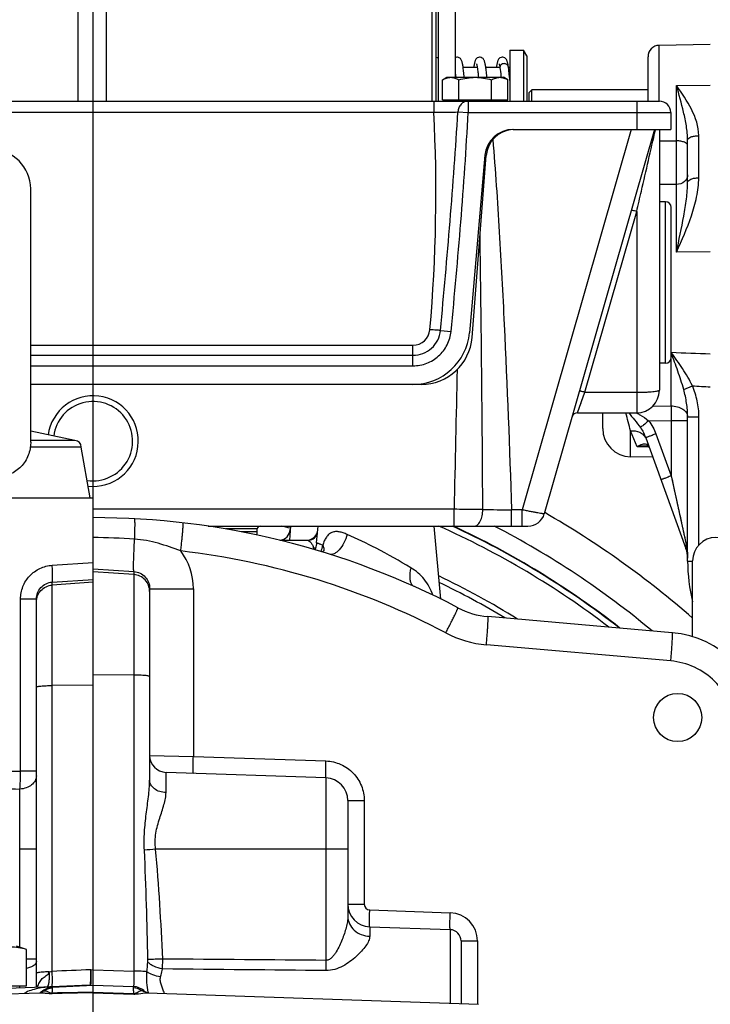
# Model space of a CAD drawing. Header units: millimetres. Extents: x 0 to 1189, y 0 to 841.
# Tile 64 of 68: x 926 to 975, y 472 to 542. Entities that reach past the tile are written whole.
import ezdxf

# ---------------------------------------------------------------- set-up
doc = ezdxf.new("R2010")
doc.units = ezdxf.units.MM
doc.header["$LTSCALE"] = 65.395
doc.layers.get('0').update_dxf_attribs({"linetype": 'CONTINUOUS'})
doc.layers.add('3_ALL_AXES', color=7, linetype='CONTINUOUS')
doc.layers.add('LAY0001', color=7, linetype='CONTINUOUS')
doc.styles.get("Standard").update_dxf_attribs({"font": 'arial.ttf'})
doc.dimstyles.new('DIMSTYLE_2', dxfattribs={"dimtxt": 3, "dimasz": 3, "dimexe": 2, "dimexo": 1.5, "dimgap": 0.75, "dimtad": 1, "dimdec": 1, "dimlfac": 2.5, "dimdsep": 46, "dimtxsty": 'Standard', "dimblk": '_FILLED', "dimblk1": '_FILLED', "dimblk2": '_FILLED', "dimcen": 0.09, "dimadec": 1, "dimazin": 2, "dimtp": 0.5, "dimtm": 0.5, "dimtfac": 1, "dimtdec": 1, "dimtofl": 0, "dimtmove": 0, "dimatfit": 3, "dimldrblk": '_FILLED', "dimfxl": 0, "dimtolj": 1, "dimarcsym": 0})
doc.dimstyles.new('DIMSTYLE_3', dxfattribs={"dimtxt": 3, "dimasz": 3, "dimexe": 2, "dimexo": 1.5, "dimgap": 0.75, "dimtad": 1, "dimdec": 0, "dimlfac": 2.5, "dimdsep": 46, "dimtxsty": 'Standard', "dimblk": '_FILLED', "dimblk1": '_FILLED', "dimblk2": '_FILLED', "dimcen": 0.09, "dimadec": 0, "dimazin": 2, "dimtp": 0.5, "dimtm": 0.5, "dimtfac": 1, "dimtdec": 0, "dimtofl": 0, "dimtmove": 0, "dimatfit": 3, "dimldrblk": '_FILLED', "dimfxl": 0, "dimtolj": 1, "dimarcsym": 0})

# ---------------------------------------------------------------- blocks, each defined once
blk = doc.blocks.new('_FILLED')
at = {"color": 0, "linetype": 'ByBlock'}
blk.add_solid([(0, 0), (-1, 0.25), (-1, -0.25)], dxfattribs=at)
blk = doc.blocks.new('*D3')
at = {"color": 2, "linetype": 'Continuous'}
for p, q in [((854.877, 528.838), (854.877, 588.076)), ((931.677, 461.294), (931.677, 588.076)), ((854.877, 586.076), (893.277, 586.076)), ((931.677, 586.076), (893.277, 586.076))]:
    blk.add_line(p, q, dxfattribs=at)
at = {"color": 2, "linetype": 'Continuous', "xscale": 3, "yscale": 3, "zscale": 3, "rotation": 180}
blk.add_blockref('_FILLED', (854.877, 586.076), dxfattribs=at)
at = {"color": 2, "linetype": 'Continuous', "xscale": 3, "yscale": 3, "zscale": 3}
blk.add_blockref('_FILLED', (931.677, 586.076), dxfattribs=at)
at = {"color": 2, "linetype": 'Continuous', "insert": (893.277, 589.826), "char_height": 3, "width": 6.99257, "attachment_point": 2, "line_spacing_factor": 0.9}
blk.add_mtext('192', dxfattribs=at)
blk = doc.blocks.new('*D4')
at = {"color": 2, "linetype": 'Continuous'}
for p, q in [((825.397, 402.179), (825.397, 604.364)), ((931.677, 461.294), (931.677, 604.364)), ((825.397, 602.364), (878.537, 602.364)), ((931.677, 602.364), (878.537, 602.364))]:
    blk.add_line(p, q, dxfattribs=at)
at = {"color": 2, "linetype": 'Continuous', "xscale": 3, "yscale": 3, "zscale": 3, "rotation": 180}
blk.add_blockref('_FILLED', (825.397, 602.364), dxfattribs=at)
at = {"color": 2, "linetype": 'Continuous', "xscale": 3, "yscale": 3, "zscale": 3}
blk.add_blockref('_FILLED', (931.677, 602.364), dxfattribs=at)
at = {"color": 2, "linetype": 'Continuous', "insert": (878.537, 606.114), "char_height": 3, "width": 6.99257, "attachment_point": 2, "line_spacing_factor": 0.9}
blk.add_mtext('266', dxfattribs=at)
blk = doc.blocks.new('*D5')
at = {"color": 2, "linetype": 'Continuous'}
for p, q in [((931.677, 461.294), (931.677, 588.076)), ((1007.292, 452.779), (1007.292, 588.076)), ((931.677, 586.076), (969.485, 586.076)), ((1007.292, 586.076), (969.485, 586.076))]:
    blk.add_line(p, q, dxfattribs=at)
at = {"color": 2, "linetype": 'Continuous', "xscale": 3, "yscale": 3, "zscale": 3, "rotation": 180}
blk.add_blockref('_FILLED', (931.677, 586.076), dxfattribs=at)
at = {"color": 2, "linetype": 'Continuous', "xscale": 3, "yscale": 3, "zscale": 3}
blk.add_blockref('_FILLED', (1007.292, 586.076), dxfattribs=at)
at = {"color": 2, "linetype": 'Continuous', "insert": (969.485, 589.826), "char_height": 3, "width": 6.99257, "attachment_point": 2, "line_spacing_factor": 0.9}
blk.add_mtext('189', dxfattribs=at)

msp = doc.modelspace()

# ---------------------------------------------------------------- linework, layer by layer
at = {"color": 7, "linetype": 'Continuous'}
for p, q in [((930.597, 556.158), (930.597, 536.079)), ((932.597, 556.158), (932.597, 536.079)), ((957.277, 537.759), (957.277, 554.479)), ((975.277, 540.079), (971.663, 540.016)), ((961.117, 539.679), (962.086, 539.679)), ((962.086, 539.679), (962.086, 536.079)), ((962.317, 539.279), (962.086, 539.679)), ((962.317, 539.279), (962.317, 536.079)), ((970.877, 536.079), (970.877, 539.216)), ((957.277, 537.981), (957.287, 537.89)), ((957.816, 538.479), (958.812, 538.479)), ((959.416, 538.479), (960.412, 538.479)), ((960.416, 538.454), (960.421, 538.423)), ((961.013, 538.479), (961.117, 538.479)), ((957.287, 537.89), (957.3, 537.759)), ((958.889, 537.868), (958.9, 537.759)), ((962.477, 536.679), (962.677, 536.879)), ((962.477, 536.079), (962.477, 536.679)), ((962.677, 536.079), (962.677, 536.879)), ((970.877, 536.879), (962.677, 536.879)), ((891.677, 536.079), (971.677, 536.079)), ((956.368, 536.159), (960.986, 536.159)), ((956.677, 536.079), (956.677, 536.159)), ((960.677, 536.079), (960.677, 536.159)), ((972.477, 535.279), (972.477, 534.079)), ((961.35, 534.079), (972.477, 534.079)), ((971.332, 534.075), (963.553, 506.948)), ((971.677, 534.079), (971.677, 515.679)), ((973.677, 530.347), (973.677, 533.323)), ((959.357, 532.253), (958.262, 519.73)), ((958.446, 519.4), (959.444, 532.234)), ((927.277, 511.999), (927.277, 529.879)), ((972.117, 528.979), (971.677, 528.979)), ((972.517, 517.979), (972.517, 528.579)), ((972.117, 517.579), (971.677, 517.579)), ((954.857, 516.079), (927.277, 516.079)), ((965.9, 514.079), (970.077, 514.079)), ((967.677, 512.977), (967.677, 514.079)), ((973.677, 503.615), (973.677, 513.796)), ((930.398, 512.118), (927.277, 512.781)), ((970.715, 512.318), (973.556, 504.511)), ((930.852, 511.664), (927.25, 511.664)), ((930.398, 512.118), (927.277, 512.118)), ((931.477, 508.079), (930.852, 511.664)), ((970.765, 511.734), (970.764, 511.734)), ((970.92, 511.697), (970.92, 511.697)), ((971.213, 510.95), (969.642, 510.977)), ((939.807, 506.079), (962.4, 506.079)), ((945.614, 506.079), (945.562, 505.079)), ((947.469, 504.896), (947.572, 506.079)), ((956.232, 500.935), (955.782, 506.079)), ((943.277, 505.679), (943.277, 505.879)), ((944.895, 505.079), (946.824, 505.079)), ((931.677, 465.039), (931.677, 503.503)), ((974.027, 498.278), (974.027, 503.629)), ((935.677, 501.664), (935.677, 488.154)), ((927.677, 473.539), (927.677, 500.929)), ((972.592, 498.557), (959.568, 499.697)), ((948.133, 488.304), (936.835, 488.699)), ((949.677, 483.279), (949.677, 478.544)), ((951.221, 477.796), (956.905, 477.598)), ((957.677, 476.798), (957.677, 472.371)), ((926.977, 476.201), (926.277, 476.439)), ((926.977, 473.639), (926.977, 476.201)), ((916.377, 473.639), (926.977, 473.639)), ((928.814, 473.532), (931.677, 473.682)), ((931.677, 473.68), (934.519, 473.581)), ((927.92, 473.148), (927.919, 473.148)), ((927.987, 473.166), (927.987, 473.166)), ((935.475, 473.151), (935.474, 473.151))]:
    msp.add_line(p, q, dxfattribs=at)
at = {"color": 3, "linetype": 'Continuous'}
msp.add_line((956.077, 536.079), (956.077, 554.479), dxfattribs=at)
at = {"color": 9, "linetype": 'Continuous'}
for p, q in [((971.663, 536.079), (971.663, 540.016)), ((972.891, 537.182), (975.277, 537.199)), ((972.891, 533.273), (972.891, 537.182)), ((955.75, 536.079), (955.75, 535.307)), ((958.18, 536.079), (958.18, 535.279)), ((970.077, 536.079), (970.077, 534.079)), ((907.604, 535.307), (955.75, 535.307)), ((957.452, 535.318), (958.18, 535.279)), ((958.18, 535.279), (972.477, 535.279)), ((969.687, 534.079), (961.988, 507.23)), ((971.406, 534.062), (971.41, 534.079)), ((971.677, 533.271), (972.891, 533.273)), ((974.463, 530.667), (974.463, 533.643)), ((972.891, 530.196), (971.677, 530.186)), ((972.891, 525.422), (972.891, 530.196)), ((972.117, 517.579), (972.117, 528.979)), ((966.419, 515.529), (970.077, 528.285)), ((970.077, 528.285), (970.077, 514.079)), ((975.277, 525.439), (972.891, 525.422)), ((956.218, 519.899), (956.963, 519.824)), ((927.277, 518.851), (954.277, 518.851)), ((954.277, 517.396), (954.277, 518.851)), ((927.277, 518.137), (954.277, 518.137)), ((972.498, 517.863), (972.498, 514.572)), ((927.277, 517.396), (954.277, 517.396)), ((973.398, 515.72), (974.013, 515.984)), ((965.9, 514.079), (966.419, 515.529)), ((966.419, 515.529), (970.077, 515.529)), ((966.015, 514.4), (966.044, 514.483)), ((966.113, 514.674), (966.151, 514.781)), ((971.218, 514.558), (972.498, 514.572)), ((965.9, 514.079), (965.901, 514.084)), ((970.074, 514.074), (970.091, 514.065)), ((973.677, 513.796), (974.477, 513.796)), ((974.477, 504.761), (974.477, 513.796)), ((970.918, 513.512), (972.519, 513.535)), ((972.519, 513.535), (972.519, 509.624)), ((972.519, 513.535), (973.677, 513.535)), ((969.642, 510.977), (969.642, 512.802)), ((970.1, 511.673), (969.642, 512.802)), ((971.439, 512.591), (972.519, 509.624)), ((970.918, 511.648), (970.1, 511.673)), ((970.957, 511.647), (970.918, 511.648)), ((970.957, 511.647), (970.918, 511.648)), ((972.519, 509.624), (973.576, 504.785)), ((957.18, 507.268), (931.677, 507.268)), ((957.18, 506.079), (957.18, 507.268)), ((961.243, 506.079), (961.243, 507.23)), ((961.988, 507.23), (961.243, 507.23)), ((961.988, 506.079), (961.988, 507.23)), ((973.233, 506.354), (973.253, 506.261)), ((973.273, 506.172), (973.292, 506.086)), ((943.277, 505.879), (941.057, 505.879)), ((943.277, 505.679), (942.155, 505.679)), ((973.417, 505.513), (973.434, 505.434)), ((973.451, 505.354), (973.469, 505.274)), ((973.522, 505.032), (973.558, 504.868)), ((973.558, 504.868), (973.576, 504.785)), ((928.793, 503.318), (931.677, 503.503)), ((973.677, 503.615), (974.027, 503.615)), ((931.677, 503.071), (934.561, 502.878)), ((934.561, 502.657), (931.677, 502.858)), ((934.561, 502.878), (934.561, 474.673)), ((928.793, 502.126), (931.677, 502.31)), ((928.793, 474.647), (928.793, 502.126)), ((931.677, 502.117), (928.793, 501.916)), ((935.677, 501.664), (938.765, 501.664)), ((938.765, 501.664), (938.765, 489.831)), ((926.561, 488.78), (926.561, 500.929)), ((927.677, 500.929), (926.561, 500.929)), ((972.488, 496.565), (959.463, 497.704)), ((934.561, 495.568), (931.677, 495.585)), ((931.677, 494.845), (928.793, 494.827)), ((935.677, 489.898), (938.765, 489.831)), ((938.765, 489.831), (948.133, 489.503)), ((927.677, 488.78), (926.561, 488.78)), ((936.835, 487.27), (936.835, 488.699)), ((926.519, 476.357), (926.519, 487.526)), ((949.677, 486.705), (950.835, 486.705)), ((950.835, 486.705), (950.835, 479.395)), ((927.677, 483.279), (926.477, 483.279)), ((948.133, 483.279), (936.094, 483.279)), ((948.133, 483.279), (948.133, 475.431)), ((949.677, 479.395), (950.835, 479.395)), ((951.221, 478.996), (956.905, 478.797)), ((951.221, 477.796), (951.221, 477.131)), ((956.905, 477.598), (956.905, 472.398)), ((957.677, 476.798), (958.835, 476.798)), ((958.835, 476.798), (958.835, 472.33)), ((927.677, 475.524), (926.977, 475.524)), ((931.514, 474.767), (931.677, 474.775)), ((931.677, 474.774), (934.561, 474.673)), ((926.519, 473.499), (926.519, 473.639)), ((931.415, 473.669), (928.802, 473.563)), ((928.815, 473.492), (928.814, 473.532))]:
    msp.add_line(p, q, dxfattribs=at)
at = {"color": 7, "linetype": 'Continuous'}
for points in [[(956.077, 539.074), (956.067, 539.086), (956.01, 539.131), (955.938, 539.164), (955.917, 539.17)], [(957.393, 539.179), (957.376, 539.178), (957.295, 539.163), (957.277, 539.154)], [(957.899, 537.759), (957.888, 537.872), (957.877, 537.981), (957.866, 538.084), (957.854, 538.182), (957.843, 538.274), (957.832, 538.361), (957.821, 538.442), (957.81, 538.517), (957.799, 538.586), (957.788, 538.65), (957.777, 538.709), (957.765, 538.763), (957.754, 538.813), (957.741, 538.859), (957.727, 538.903), (957.711, 538.945), (957.691, 538.987), (957.665, 539.031), (957.628, 539.076), (957.574, 539.121), (957.503, 539.158), (957.421, 539.177), (957.393, 539.179)], [(958.993, 539.179), (958.975, 539.178), (958.894, 539.162), (958.819, 539.125), (958.76, 539.078), (958.723, 539.033), (958.697, 538.992), (958.678, 538.952), (958.662, 538.913), (958.648, 538.87), (958.636, 538.826), (958.624, 538.778), (958.613, 538.725), (958.602, 538.669), (958.591, 538.607), (958.58, 538.54), (958.57, 538.479)], [(958.762, 538.707), (958.763, 538.706), (958.766, 538.696), (958.771, 538.679), (958.777, 538.656), (958.784, 538.628), (958.791, 538.594), (958.799, 538.554), (958.807, 538.509), (958.816, 538.459), (958.824, 538.403), (958.833, 538.342), (958.842, 538.276), (958.851, 538.205), (958.86, 538.128), (958.87, 538.047), (958.879, 537.96), (958.889, 537.868)], [(959.499, 537.759), (959.495, 537.8), (959.483, 537.921), (959.471, 538.035), (959.459, 538.14), (959.448, 538.238), (959.436, 538.329), (959.425, 538.413), (959.414, 538.49), (959.403, 538.561), (959.392, 538.626), (959.382, 538.685), (959.371, 538.739), (959.36, 538.789), (959.348, 538.834), (959.336, 538.875), (959.323, 538.915), (959.308, 538.953), (959.289, 538.992), (959.264, 539.032), (959.228, 539.076), (959.173, 539.122), (959.101, 539.159), (959.02, 539.178), (958.993, 539.179)], [(960.593, 539.179), (960.576, 539.178), (960.495, 539.163), (960.421, 539.127), (960.362, 539.08), (960.325, 539.036), (960.299, 538.995), (960.28, 538.957), (960.265, 538.919), (960.251, 538.879), (960.239, 538.836), (960.227, 538.789), (960.216, 538.739), (960.205, 538.685), (960.194, 538.627), (960.183, 538.564), (960.173, 538.495), (960.17, 538.479)], [(960.362, 538.708), (960.362, 538.708), (960.364, 538.702), (960.368, 538.69), (960.373, 538.673), (960.379, 538.65), (960.385, 538.622), (960.392, 538.588), (960.4, 538.549), (960.408, 538.505), (960.416, 538.454)], [(961.013, 538.497), (961.008, 538.534), (960.998, 538.595), (960.988, 538.652), (960.978, 538.703), (960.968, 538.75), (960.958, 538.794), (960.948, 538.834), (960.937, 538.871), (960.926, 538.907), (960.913, 538.942), (960.897, 538.976), (960.878, 539.012), (960.85, 539.051), (960.811, 539.092), (960.755, 539.133), (960.686, 539.164), (960.611, 539.178), (960.593, 539.179)], [(960.421, 538.423), (960.436, 538.319), (960.455, 538.171), (960.474, 538.008), (960.492, 537.832), (960.499, 537.759)], [(961.117, 537.543), (961.107, 537.658), (961.075, 537.988), (961.042, 538.28), (961.013, 538.497)], [(970.765, 511.734), (970.815, 511.73), (970.857, 511.723), (970.889, 511.713), (970.91, 511.703), (970.92, 511.697)], [(970.92, 511.697), (970.921, 511.697), (970.925, 511.693), (970.932, 511.686), (970.94, 511.676), (970.95, 511.661), (970.96, 511.64), (970.972, 511.611)], [(947.469, 504.896), (947.463, 504.842), (947.444, 504.725), (947.417, 504.609), (947.381, 504.496), (947.348, 504.415)], [(948.005, 504.37), (948.005, 504.371), (948.004, 504.37), (948, 504.365), (947.993, 504.356), (947.982, 504.345), (947.967, 504.332), (947.95, 504.317), (947.929, 504.302), (947.906, 504.287), (947.881, 504.273), (947.859, 504.262)], [(927.987, 473.166), (927.979, 473.163), (927.966, 473.158), (927.953, 473.154), (927.942, 473.151), (927.934, 473.15), (927.927, 473.148), (927.922, 473.148), (927.92, 473.148)], [(928.049, 473.203), (928.049, 473.202), (928.044, 473.198), (928.035, 473.191), (928.021, 473.183), (928.003, 473.173), (927.987, 473.166)], [(935.474, 473.151), (935.439, 473.161), (935.401, 473.176), (935.371, 473.193), (935.351, 473.207), (935.34, 473.216), (935.338, 473.218)], [(935.517, 473.145), (935.516, 473.145), (935.511, 473.145), (935.503, 473.146), (935.493, 473.147), (935.481, 473.149), (935.475, 473.151)]]:
    msp.add_lwpolyline(points, dxfattribs=at)
at = {"color": 9, "linetype": 'Continuous'}
for points in [[(966.192, 514.895), (966.235, 515.015), (966.28, 515.139), (966.326, 515.267), (966.372, 515.397), (966.419, 515.529)], [(972.576, 509.364), (972.63, 509.115), (972.682, 508.878), (972.731, 508.652), (972.778, 508.437), (972.823, 508.233), (972.865, 508.038), (972.906, 507.852), (972.944, 507.676), (972.981, 507.509), (973.016, 507.349), (973.049, 507.198), (973.08, 507.055), (973.11, 506.919), (973.138, 506.791)], [(973.138, 506.791), (973.188, 506.559), (973.211, 506.453)], [(973.31, 506.002), (973.328, 505.92), (973.346, 505.838), (973.364, 505.756), (973.381, 505.675), (973.399, 505.594)], [(928.815, 473.522), (928.815, 473.528), (928.814, 473.531), (928.814, 473.532)], [(928.815, 473.492), (928.815, 473.504), (928.815, 473.522)]]:
    msp.add_lwpolyline(points, dxfattribs=at)
at = {"color": 7, "linetype": 'Continuous'}
for centre, radius, start, end in [((971.677, 539.216), 0.8, 91, 180), ((971.677, 535.279), 0.8, 0, 90), ((961.35, 532.079), 2, 90, 175), ((961.438, 532.079), 2, 94.16543, 175.55262), ((924.477, 529.879), 2.8, 0, 180), ((972.117, 528.579), 0.4, 0, 90), ((954.277, 520.079), 4, 270, 355), ((954.857, 519.679), 3.6, 270, 355.55262), ((972.117, 517.979), 0.4, 270, 360), ((970.077, 515.679), 1.6, 270, 360), ((931.677, 512.079), 3.2, 263.83552, 172.0785), ((965.9, 513.679), 0.4, 90.00023, 164.00083), ((969.677, 512.977), 2, 180, 269), ((930.373, 511.639), 0.48, 3, 87), ((931.677, 451.279), 55.4, 62.27497, 90), ((962.4, 507.279), 1.2, 270, 344), ((943.477, 505.879), 0.2, 90, 180), ((931.677, 451.279), 56.4, 75.70112, 76.34817), ((931.677, 451.279), 60, 52.61507, 65.98495), ((931.677, 451.279), 60.4, 52.02586, 65.13731), ((942.877, 505.679), 0.4, 327.31296, 360), ((944.803, 505.879), 0.8, 275.27185, 357), ((946.752, 505.879), 0.8, 274.72222, 355), ((975.677, 503.629), 1.65, 0, 180), ((971.677, 503.827), 2, 0, 19.99987), ((985.677, 503.615), 12, 180, 193.86412), ((931.677, 451.279), 56.8, 58.13483, 64.5435), ((931.677, 451.279), 56.4, 58.94723, 64.30281), ((960.056, 505.275), 5.6, 242.27497, 265), ((971.982, 491.584), 7, 5, 85), ((936.877, 489.898), 1.2, 180, 268), ((951.277, 479.395), 1.6, 180, 268), ((956.877, 476.798), 0.8, 0, 88), ((928.877, 472.334), 1.2, 93, 135.3051), ((934.477, 472.382), 1.2, 44.00006, 88)]:
    msp.add_arc(centre, radius, start, end, dxfattribs=at)
at = {"color": 9, "linetype": 'Continuous'}
for centre, radius, start, end in [((844.809, 529.629), 111.086, 354.99938, 2.92958), ((-1210.174, 494.922), 2169.418, 0.325766, 0.838856), ((954.277, 520.051), 1.2, 270, 355), ((4525.264, 432.744), 3568.862, 178.645102, 178.803474), ((931.677, 512.079), 2.8, 261.45894, 172.66064), ((521.895, 398.881), 462.012, 14.27493, 14.43822), ((971.227, 512.115), 0.519, 212.08162, 219.12997), ((964.198, 802.176), 294.961, 269.03089, 269.42585), ((931.677, 451.279), 64.234, 48.74999, 60.22198), ((931.677, 451.279), 60.428, 51.98476, 65.08149), ((931.677, 451.279), 61.699, 50.2013, 62.65444), ((929.551, 418.646), 86.665, 86.64925, 88.59451), ((934.817, 471.826), 36.781, 62.71676, 66.24846), ((946.12, 504.971), 1.796, 337.74835, 352.41077), ((931.747, 451.279), 53.4, 62.27497, 83.41081), ((934.349, 501.666), 4.416, 359.97399, 37.03516), ((947.068, 507.032), 2.506, 274.03069, 277.553), ((933.184, 468.719), 40.291, 58.68037, 62.67807), ((960.126, 505.276), 7.6, 242.27507, 264.9999), ((963.74, 190.955), 293.628, 95.40254, 95.55695), ((951.235, 479.395), 0.4, 180.00013, 267.99987), ((956.835, 476.798), 2, 0.00001, 87.99999), ((957.95, -25.693), 501.674, 92.43941, 92.55823), ((990.762, 475.07), 42.631, 179.51478, 180.48522), ((937.814, 300.038), 174.842, 92.06495, 92.95728), ((927.578, 474.149), 1.065, 292.62303, 305.8704), ((929.087, 466.545), 7.024, 92.33077, 92.63644), ((940.941, -165.78), 638.986, 90.83069, 91.090318), ((941.05, -140.183), 613.429, 90.875453, 91.144442), ((946.164, 475.245), 10.789, 191.02114, 191.2374)]:
    msp.add_arc(centre, radius, start, end, dxfattribs=at)
for points, knots in [([(960.717, 538.725), (960.675, 538.725), (960.592, 538.708), (960.486, 538.642), (960.421, 538.539), (960.415, 538.46), (960.421, 538.423)], [0, 0, 0, 0, 0.264628, 0.521624, 0.763379, 1, 1, 1, 1]), ([(961.013, 538.497), (961.008, 538.529), (960.986, 538.592), (960.892, 538.69), (960.786, 538.725), (960.717, 538.725)], [0, 0, 0, 0, 0.237236, 0.483791, 1, 1, 1, 1]), ([(974.463, 533.643), (974.463, 534.288), (974.012, 535.577), (973.268, 536.641), (972.891, 537.182)], [0, 0, 0, 0, 0.494324, 1, 1, 1, 1]), ([(973.677, 533.323), (973.677, 533.659), (973.601, 534.328), (973.331, 535.615), (973.07, 536.561), (972.891, 537.182)], [0, 0, 0, 0, 0.25518, 0.508886, 1, 1, 1, 1]), ([(958.18, 536.079), (958.088, 536.079), (957.899, 536.039), (957.662, 535.869), (957.5, 535.617), (957.456, 535.419), (957.452, 535.318)], [0, 0, 0, 0, 0.23956, 0.485225, 0.739453, 1, 1, 1, 1]), ([(955.75, 535.307), (956.088, 535.299), (956.655, 535.295), (957.223, 535.301), (957.452, 535.318)], [0, 0, 0, 0, 0.595348, 1, 1, 1, 1]), ([(956.218, 519.899), (956.459, 522.466), (956.909, 527.603), (957.296, 532.745), (957.452, 535.318)], [0, 0, 0, 0, 0.50001, 1, 1, 1, 1]), ([(956.963, 519.824), (957.221, 522.395), (957.677, 527.543), (958.041, 532.699), (958.18, 535.279)], [0, 0, 0, 0, 0.500002, 1, 1, 1, 1]), ([(970.077, 528.285), (970.188, 528.768), (970.63, 530.693), (971.072, 532.619), (971.406, 534.062)], [0, 0, 0, 0, 0.250426, 1, 1, 1, 1]), ([(959.91, 533.369), (960.093, 531.196), (960.386, 526.843), (960.844, 518.129), (961.095, 511.59), (961.243, 507.23)], [0, 0, 0, 0, 0.249999, 0.5, 1, 1, 1, 1]), ([(972.891, 530.196), (972.896, 530.648), (972.897, 531.673), (972.894, 532.699), (972.891, 533.273)], [0, 0, 0, 0, 0.440163, 1, 1, 1, 1]), ([(973.677, 532.936), (973.677, 533.046), (973.507, 533.157), (973.326, 533.218), (973.139, 533.261), (972.992, 533.273), (972.891, 533.273)], [0, 0, 0, 0, 0.366756, 0.507178, 0.662514, 1, 1, 1, 1]), ([(973.677, 533.323), (973.677, 533.43), (973.898, 533.561), (974.169, 533.625), (974.362, 533.642), (974.463, 533.643)], [0, 0, 0, 0, 0.361315, 0.658824, 1, 1, 1, 1]), ([(973.677, 530.885), (973.677, 530.796), (973.634, 530.611), (973.394, 530.304), (973.089, 530.199), (972.891, 530.196)], [0, 0, 0, 0, 0.234552, 0.479601, 1, 1, 1, 1]), ([(972.891, 525.422), (973.266, 526.266), (973.828, 527.532), (974.344, 529.298), (974.463, 530.212), (974.463, 530.667)], [0, 0, 0, 0, 0.502468, 0.752068, 1, 1, 1, 1]), ([(972.891, 525.422), (973.065, 526.27), (973.333, 527.515), (973.605, 529.157), (973.677, 529.956), (973.677, 530.347)], [0, 0, 0, 0, 0.519926, 0.764872, 1, 1, 1, 1]), ([(973.677, 530.348), (973.677, 530.454), (973.898, 530.586), (974.169, 530.649), (974.362, 530.667), (974.463, 530.667)], [0, 0, 0, 0, 0.361315, 0.658824, 1, 1, 1, 1]), ([(970.077, 528.285), (970.029, 528.299), (969.94, 528.323), (969.834, 528.347), (969.765, 528.359), (969.728, 528.363), (969.707, 528.364), (969.694, 528.361), (969.693, 528.358)], [0, 0, 0, 0, 0.380015, 0.700687, 0.82377, 0.915867, 0.974227, 1, 1, 1, 1]), ([(954.277, 518.137), (954.515, 518.137), (954.996, 518.227), (955.617, 518.611), (956.06, 519.192), (956.195, 519.662), (956.218, 519.899)], [0, 0, 0, 0, 0.250004, 0.500011, 0.750011, 1, 1, 1, 1]), ([(956.218, 519.899), (956.12, 519.899), (955.871, 519.915), (955.623, 519.933), (955.472, 519.946)], [0, 0, 0, 0, 0.39203, 1, 1, 1, 1]), ([(954.277, 517.396), (954.606, 517.396), (955.27, 517.519), (956.128, 518.048), (956.741, 518.849), (956.93, 519.497), (956.963, 519.824)], [0, 0, 0, 0, 0.249998, 0.500002, 0.750005, 1, 1, 1, 1]), ([(974.013, 515.984), (973.812, 516.405), (973.334, 517.203), (972.791, 517.954), (972.517, 518.324)], [0, 0, 0, 0, 0.502942, 1, 1, 1, 1]), ([(973.398, 515.72), (973.277, 516.159), (972.991, 517.022), (972.675, 517.874), (972.517, 518.298)], [0, 0, 0, 0, 0.501641, 1, 1, 1, 1]), ([(970.077, 515.529), (970.281, 515.529), (970.578, 515.534), (970.955, 515.552), (971.195, 515.57), (971.39, 515.591), (971.541, 515.617), (971.626, 515.637), (971.677, 515.665), (971.677, 515.679)], [0, 0, 0, 0, 0.377849, 0.54874, 0.69878, 0.822352, 0.914977, 0.973787, 1, 1, 1, 1]), ([(973.677, 513.793), (973.677, 514.118), (973.621, 514.768), (973.486, 515.406), (973.398, 515.72)], [0, 0, 0, 0, 0.499087, 1, 1, 1, 1]), ([(974.477, 513.796), (974.477, 514.171), (974.389, 514.921), (974.161, 515.64), (974.013, 515.984)], [0, 0, 0, 0, 0.49993, 1, 1, 1, 1]), ([(966.419, 515.529), (966.371, 515.542), (966.282, 515.566), (966.176, 515.59), (966.107, 515.602), (966.07, 515.606), (966.049, 515.607), (966.036, 515.605), (966.035, 515.601)], [0, 0, 0, 0, 0.380015, 0.700687, 0.82377, 0.915867, 0.974227, 1, 1, 1, 1]), ([(972.498, 514.572), (972.65, 514.57), (972.944, 514.531), (973.327, 514.369), (973.603, 514.12), (973.677, 513.896), (973.677, 513.793)], [0, 0, 0, 0, 0.296829, 0.568277, 0.800248, 1, 1, 1, 1]), ([(972.498, 514.572), (972.501, 514.495), (972.51, 514.149), (972.516, 513.804), (972.519, 513.535)], [0, 0, 0, 0, 0.221632, 1, 1, 1, 1]), ([(969.515, 514.079), (969.646, 513.906), (969.937, 513.569), (970.214, 513.22), (970.343, 513.032)], [0, 0, 0, 0, 0.488424, 1, 1, 1, 1]), ([(970.091, 514.065), (970.162, 514.023), (970.447, 513.855), (970.725, 513.671), (970.918, 513.512)], [0, 0, 0, 0, 0.248674, 1, 1, 1, 1]), ([(970.918, 513.512), (970.796, 513.414), (970.604, 513.255), (970.411, 513.096), (970.343, 513.032)], [0, 0, 0, 0, 0.627809, 1, 1, 1, 1]), ([(969.642, 512.802), (969.86, 512.824), (970.198, 512.782), (970.55, 512.551), (970.672, 512.391), (970.714, 512.305)], [0, 0, 0, 0, 0.526847, 0.769449, 1, 1, 1, 1]), ([(971.439, 512.591), (971.346, 512.557), (971.21, 512.508), (971.039, 512.444), (970.931, 512.404), (970.843, 512.37), (970.782, 512.347), (970.748, 512.333), (970.729, 512.326), (970.722, 512.321), (970.715, 512.319), (970.715, 512.318)], [0, 0, 0, 0, 0.385018, 0.557845, 0.708874, 0.83254, 0.924293, 0.957095, 0.980765, 0.99508, 1, 1, 1, 1]), ([(970.787, 511.839), (970.688, 511.887), (970.494, 511.873), (970.273, 511.779), (970.158, 511.712), (970.1, 511.673)], [0, 0, 0, 0, 0.454178, 0.714819, 1, 1, 1, 1]), ([(970.765, 511.734), (970.71, 511.736), (970.487, 511.735), (970.265, 511.707), (970.1, 511.673)], [0, 0, 0, 0, 0.244458, 1, 1, 1, 1]), ([(970.952, 511.661), (970.941, 511.682), (970.902, 511.754), (970.839, 511.814), (970.787, 511.839)], [0, 0, 0, 0, 0.290944, 1, 1, 1, 1]), ([(972.519, 509.624), (972.426, 509.59), (972.291, 509.54), (972.119, 509.477), (972.011, 509.436), (971.923, 509.402), (971.862, 509.379), (971.828, 509.365), (971.809, 509.358), (971.802, 509.353), (971.795, 509.351), (971.795, 509.35)], [0, 0, 0, 0, 0.385018, 0.557845, 0.708874, 0.83254, 0.924293, 0.957095, 0.980765, 0.99508, 1, 1, 1, 1]), ([(959.21, 507.257), (959.051, 507.258), (958.375, 507.261), (957.698, 507.265), (957.18, 507.268)], [0, 0, 0, 0, 0.234112, 1, 1, 1, 1]), ([(958.601, 506.079), (958.683, 506.079), (958.816, 506.139), (958.944, 506.279), (959.072, 506.487), (959.178, 506.819), (959.208, 507.105), (959.21, 507.257)], [0, 0, 0, 0, 0.172853, 0.278127, 0.398805, 0.68161, 1, 1, 1, 1]), ([(963.553, 506.948), (963.553, 506.945), (963.538, 506.945), (963.517, 506.945), (963.477, 506.95), (963.426, 506.956), (963.36, 506.966), (963.246, 506.984), (963.076, 507.014), (962.842, 507.057), (962.576, 507.109), (962.288, 507.167), (962.09, 507.208), (961.988, 507.23)], [0, 0, 0, 0, 0.005777, 0.020589, 0.044691, 0.077907, 0.119943, 0.170405, 0.294604, 0.445774, 0.618174, 0.805259, 1, 1, 1, 1]), ([(934.617, 505.163), (934.621, 505.263), (934.628, 505.455), (934.637, 505.73), (934.642, 505.976), (934.644, 506.186), (934.643, 506.356), (934.64, 506.471), (934.635, 506.538), (934.63, 506.571), (934.627, 506.589), (934.621, 506.601), (934.618, 506.601)], [0, 0, 0, 0, 0.207836, 0.400267, 0.572373, 0.719732, 0.838585, 0.925934, 0.957106, 0.979719, 0.993776, 1, 1, 1, 1]), ([(937.875, 504.326), (937.889, 504.455), (937.918, 504.708), (937.956, 505.075), (937.989, 505.413), (938.015, 505.71), (938.031, 505.926), (938.04, 506.07), (938.043, 506.154), (938.045, 506.219), (938.044, 506.269), (938.041, 506.294), (938.038, 506.312), (938.034, 506.313)], [0, 0, 0, 0, 0.194868, 0.38213, 0.554654, 0.705851, 0.829961, 0.88034, 0.922278, 0.955387, 0.97938, 0.994121, 1, 1, 1, 1]), ([(946.824, 505.079), (946.965, 505.079), (947.255, 505.16), (947.458, 505.382), (947.523, 505.509)], [0, 0, 0, 0, 0.498289, 1, 1, 1, 1]), ([(949.631, 505.492), (949.538, 505.533), (949.355, 505.606), (949.077, 505.681), (948.807, 505.703), (948.549, 505.65), (948.323, 505.509), (948.144, 505.296), (948.004, 505.031), (947.932, 504.836), (947.9, 504.734)], [0, 0, 0, 0, 0.134896, 0.261793, 0.380004, 0.491882, 0.604452, 0.725477, 0.857791, 1, 1, 1, 1]), ([(949.631, 505.492), (949.573, 505.285), (949.424, 504.902), (949.153, 504.487), (948.901, 504.247), (948.718, 504.133), (948.536, 504.079), (948.417, 504.089), (948.365, 504.106)], [0, 0, 0, 0, 0.317595, 0.602799, 0.724192, 0.829092, 0.919155, 1, 1, 1, 1]), ([(934.561, 502.878), (934.553, 502.903), (934.548, 502.979), (934.542, 503.125), (934.543, 503.337), (934.547, 503.61), (934.558, 503.937), (934.579, 504.461), (934.6, 504.875), (934.617, 505.163)], [0, 0, 0, 0, 0.034478, 0.09897, 0.192281, 0.312396, 0.456662, 0.621872, 1, 1, 1, 1]), ([(937.875, 504.326), (937.346, 504.519), (936.554, 504.813), (935.458, 505.077), (934.898, 505.146), (934.617, 505.163)], [0, 0, 0, 0, 0.499863, 0.749713, 1, 1, 1, 1]), ([(946.824, 505.079), (946.861, 505.079), (946.948, 505.034), (947.065, 504.926), (947.183, 504.756), (947.232, 504.612), (947.244, 504.532)], [0, 0, 0, 0, 0.154494, 0.380875, 0.666085, 1, 1, 1, 1]), ([(947.9, 504.734), (947.838, 504.758), (947.751, 504.791), (947.644, 504.831), (947.583, 504.854), (947.535, 504.872), (947.505, 504.883), (947.484, 504.89), (947.479, 504.894), (947.467, 504.895), (947.469, 504.896)], [0, 0, 0, 0, 0.431579, 0.603626, 0.745449, 0.856431, 0.93607, 0.964013, 0.983999, 1, 1, 1, 1]), ([(947.9, 504.734), (947.915, 504.707), (947.963, 504.605), (947.99, 504.489), (947.986, 504.408)], [0, 0, 0, 0, 0.276676, 1, 1, 1, 1]), ([(973.576, 504.785), (973.556, 504.74), (973.53, 504.648), (973.541, 504.553), (973.556, 504.511)], [0, 0, 0, 0, 0.524408, 1, 1, 1, 1]), ([(926.561, 500.929), (926.561, 501.227), (926.674, 501.831), (927.163, 502.606), (927.902, 503.146), (928.496, 503.299), (928.793, 503.318)], [0, 0, 0, 0, 0.250283, 0.500395, 0.750279, 1, 1, 1, 1]), ([(928.793, 502.126), (928.801, 502.137), (928.808, 502.179), (928.818, 502.257), (928.822, 502.373), (928.824, 502.52), (928.821, 502.695), (928.813, 502.964), (928.803, 503.174), (928.793, 503.318)], [0, 0, 0, 0, 0.035465, 0.102616, 0.199996, 0.324517, 0.47204, 0.637604, 1, 1, 1, 1]), ([(934.561, 502.878), (934.712, 502.869), (935.014, 502.79), (935.384, 502.51), (935.623, 502.115), (935.677, 501.813), (935.677, 501.664)], [0, 0, 0, 0, 0.25127, 0.502917, 0.752813, 1, 1, 1, 1]), ([(935.677, 501.464), (935.677, 501.613), (935.62, 501.913), (935.375, 502.299), (935.006, 502.569), (934.71, 502.646), (934.561, 502.657)], [0, 0, 0, 0, 0.249578, 0.499397, 0.749564, 1, 1, 1, 1]), ([(954.128, 503.139), (954.107, 503.063), (954.074, 502.913), (954.041, 502.659), (954.041, 502.395), (954.093, 502.136), (954.198, 501.934), (954.309, 501.845), (954.368, 501.819)], [0, 0, 0, 0, 0.164897, 0.320746, 0.532514, 0.714108, 0.866594, 1, 1, 1, 1]), ([(955.679, 501.206), (955.535, 501.605), (955.246, 502.184), (954.653, 502.789), (954.309, 503.029), (954.128, 503.139)], [0, 0, 0, 0, 0.503866, 0.748651, 1, 1, 1, 1]), ([(927.677, 500.929), (927.677, 501.078), (927.733, 501.381), (927.977, 501.77), (928.347, 502.042), (928.645, 502.117), (928.793, 502.126)], [0, 0, 0, 0, 0.250238, 0.500848, 0.750968, 1, 1, 1, 1]), ([(927.677, 500.724), (927.677, 500.872), (927.734, 501.173), (927.979, 501.558), (928.348, 501.828), (928.645, 501.906), (928.793, 501.916)], [0, 0, 0, 0, 0.249578, 0.499397, 0.749564, 1, 1, 1, 1]), ([(956.59, 498.548), (956.65, 498.662), (956.766, 498.885), (956.933, 499.21), (957.084, 499.51), (957.215, 499.774), (957.307, 499.966), (957.366, 500.095), (957.4, 500.17), (957.425, 500.229), (957.443, 500.275), (957.45, 500.299), (957.454, 500.317), (957.451, 500.318)], [0, 0, 0, 0, 0.195595, 0.383205, 0.555793, 0.706865, 0.830754, 0.88101, 0.922827, 0.955821, 0.979705, 0.99433, 1, 1, 1, 1]), ([(959.463, 497.704), (959.475, 497.834), (959.496, 498.087), (959.524, 498.456), (959.548, 498.795), (959.566, 499.093), (959.576, 499.31), (959.58, 499.454), (959.581, 499.538), (959.581, 499.603), (959.579, 499.653), (959.576, 499.678), (959.572, 499.696), (959.568, 499.697)], [0, 0, 0, 0, 0.194815, 0.382054, 0.554577, 0.705786, 0.829916, 0.880305, 0.922252, 0.955369, 0.979369, 0.994115, 1, 1, 1, 1]), ([(972.488, 496.565), (972.499, 496.694), (972.52, 496.948), (972.549, 497.316), (972.572, 497.656), (972.59, 497.954), (972.6, 498.17), (972.604, 498.314), (972.606, 498.398), (972.605, 498.463), (972.603, 498.513), (972.6, 498.539), (972.596, 498.557), (972.592, 498.557)], [0, 0, 0, 0, 0.194815, 0.382054, 0.554577, 0.705786, 0.829916, 0.880305, 0.922252, 0.955369, 0.979369, 0.994115, 1, 1, 1, 1]), ([(977.033, 492.02), (976.982, 492.597), (976.676, 493.742), (975.659, 495.192), (974.209, 496.209), (973.064, 496.514), (972.488, 496.565)], [0, 0, 0, 0, 0.250064, 0.500087, 0.750061, 1, 1, 1, 1]), ([(935.677, 495.463), (935.677, 495.473), (935.641, 495.491), (935.584, 495.505), (935.48, 495.522), (935.345, 495.536), (935.178, 495.549), (934.914, 495.562), (934.705, 495.567), (934.561, 495.568)], [0, 0, 0, 0, 0.025406, 0.083121, 0.174379, 0.296616, 0.445786, 0.616786, 1, 1, 1, 1]), ([(927.677, 494.723), (927.677, 494.732), (927.713, 494.75), (927.771, 494.764), (927.875, 494.782), (928.009, 494.796), (928.176, 494.808), (928.44, 494.822), (928.649, 494.826), (928.793, 494.827)], [0, 0, 0, 0, 0.025406, 0.083121, 0.174379, 0.296616, 0.445786, 0.616786, 1, 1, 1, 1]), ([(938.765, 488.631), (938.763, 488.631), (938.76, 488.642), (938.757, 488.657), (938.755, 488.687), (938.751, 488.746), (938.749, 488.847), (938.748, 488.994), (938.749, 489.173), (938.752, 489.378), (938.758, 489.6), (938.763, 489.753), (938.765, 489.831)], [0, 0, 0, 0, 0.005892, 0.020646, 0.044658, 0.077792, 0.170162, 0.294328, 0.445563, 0.618088, 0.805282, 1, 1, 1, 1]), ([(948.133, 488.304), (948.131, 488.304), (948.128, 488.315), (948.125, 488.33), (948.122, 488.36), (948.119, 488.419), (948.116, 488.52), (948.115, 488.667), (948.117, 488.846), (948.12, 489.051), (948.125, 489.273), (948.13, 489.426), (948.133, 489.503)], [0, 0, 0, 0, 0.005892, 0.020646, 0.044658, 0.077792, 0.170162, 0.294328, 0.445563, 0.618088, 0.805282, 1, 1, 1, 1]), ([(948.133, 489.503), (948.489, 489.491), (949.203, 489.327), (950.099, 488.699), (950.696, 487.781), (950.835, 487.061), (950.835, 486.705)], [0, 0, 0, 0, 0.249931, 0.499901, 0.749927, 1, 1, 1, 1]), ([(926.519, 487.526), (926.533, 487.712), (926.551, 488.13), (926.559, 488.548), (926.561, 488.78)], [0, 0, 0, 0, 0.444999, 1, 1, 1, 1]), ([(927.677, 488.466), (927.677, 488.345), (927.611, 488.091), (927.346, 487.785), (926.965, 487.582), (926.67, 487.53), (926.519, 487.526)], [0, 0, 0, 0, 0.221968, 0.461019, 0.722696, 1, 1, 1, 1]), ([(935.307, 483.203), (935.286, 483.633), (935.292, 484.488), (935.428, 485.747), (935.598, 486.961), (935.677, 487.763), (935.677, 488.154)], [0, 0, 0, 0, 0.259451, 0.515192, 0.763959, 1, 1, 1, 1]), ([(936.835, 487.27), (936.684, 487.274), (936.392, 487.322), (936.012, 487.511), (935.745, 487.797), (935.677, 488.039), (935.677, 488.154)], [0, 0, 0, 0, 0.283915, 0.548671, 0.785223, 1, 1, 1, 1]), ([(936.094, 483.279), (936.073, 483.468), (936.054, 483.848), (936.127, 484.59), (936.368, 485.445), (936.648, 486.245), (936.8, 486.847), (936.835, 487.134), (936.835, 487.27)], [0, 0, 0, 0, 0.139892, 0.278192, 0.544546, 0.789488, 0.89991, 1, 1, 1, 1]), ([(936.598, 475.526), (936.543, 476.82), (936.41, 479.407), (936.216, 481.99), (936.094, 483.279)], [0, 0, 0, 0, 0.500005, 1, 1, 1, 1]), ([(951.221, 477.796), (951.219, 477.796), (951.216, 477.807), (951.213, 477.822), (951.21, 477.852), (951.207, 477.911), (951.204, 478.012), (951.204, 478.159), (951.205, 478.338), (951.208, 478.543), (951.214, 478.765), (951.219, 478.918), (951.221, 478.996)], [0, 0, 0, 0, 0.005892, 0.020646, 0.044658, 0.077792, 0.170162, 0.294328, 0.445563, 0.618088, 0.805282, 1, 1, 1, 1]), ([(949.677, 478.544), (949.677, 478.415), (949.65, 478.147), (949.529, 477.591), (949.285, 476.873), (948.99, 476.237), (948.726, 475.836), (948.57, 475.646), (948.382, 475.484), (948.216, 475.43), (948.133, 475.431)], [0, 0, 0, 0, 0.106185, 0.221272, 0.468643, 0.729775, 0.796593, 0.863933, 0.931806, 1, 1, 1, 1]), ([(949.677, 478.544), (949.677, 478.363), (949.76, 477.99), (950.108, 477.528), (950.619, 477.217), (951.019, 477.137), (951.221, 477.131)], [0, 0, 0, 0, 0.235851, 0.480087, 0.735903, 1, 1, 1, 1]), ([(956.905, 477.598), (956.903, 477.598), (956.9, 477.609), (956.897, 477.624), (956.894, 477.654), (956.891, 477.713), (956.888, 477.813), (956.887, 477.96), (956.889, 478.14), (956.892, 478.344), (956.897, 478.566), (956.902, 478.719), (956.905, 478.797)], [0, 0, 0, 0, 0.005892, 0.020646, 0.044658, 0.077792, 0.170162, 0.294328, 0.445563, 0.618088, 0.805282, 1, 1, 1, 1]), ([(951.221, 477.131), (951.221, 477.02), (951.149, 476.775), (950.938, 476.426), (950.637, 476.058), (950.263, 475.688), (949.826, 475.332), (949.326, 475.013), (948.759, 474.77), (948.342, 474.707), (948.133, 474.709)], [0, 0, 0, 0, 0.079711, 0.178771, 0.29415, 0.421628, 0.557937, 0.700839, 0.84875, 1, 1, 1, 1]), ([(936.585, 474.822), (936.588, 474.878), (936.596, 475.113), (936.599, 475.347), (936.598, 475.526)], [0, 0, 0, 0, 0.238362, 1, 1, 1, 1]), ([(927.677, 475.348), (927.677, 475.296), (927.633, 475.178), (927.477, 475.044), (927.252, 474.935), (927.075, 474.887), (926.978, 474.867)], [0, 0, 0, 0, 0.173542, 0.391784, 0.669481, 1, 1, 1, 1]), ([(931.494, 473.722), (931.504, 473.772), (931.513, 473.902), (931.525, 474.251), (931.52, 474.549), (931.514, 474.767)], [0, 0, 0, 0, 0.145738, 0.375166, 1, 1, 1, 1]), ([(931.514, 474.767), (931.52, 474.631), (931.527, 474.434), (931.531, 474.183), (931.53, 474.023), (931.527, 473.89), (931.522, 473.787), (931.512, 473.72), (931.506, 473.683), (931.498, 473.675)], [0, 0, 0, 0, 0.372942, 0.540156, 0.687431, 0.810213, 0.904758, 0.968353, 1, 1, 1, 1]), ([(934.561, 474.673), (934.565, 474.531), (934.568, 474.325), (934.567, 474.066), (934.563, 473.902), (934.557, 473.772), (934.547, 473.67), (934.539, 473.618), (934.527, 473.581), (934.519, 473.581)], [0, 0, 0, 0, 0.388477, 0.560852, 0.710456, 0.832213, 0.922196, 0.977909, 1, 1, 1, 1]), ([(935.486, 474.625), (935.354, 474.643), (935.045, 474.664), (934.737, 474.672), (934.561, 474.673)], [0, 0, 0, 0, 0.430886, 1, 1, 1, 1]), ([(936.585, 474.822), (936.374, 474.86), (936.074, 474.948), (935.736, 475.134), (935.603, 475.245), (935.552, 475.304)], [0, 0, 0, 0, 0.556809, 0.798915, 1, 1, 1, 1]), ([(936.452, 474.262), (936.463, 474.31), (936.506, 474.497), (936.551, 474.683), (936.585, 474.822)], [0, 0, 0, 0, 0.253746, 1, 1, 1, 1]), ([(928.588, 474.621), (928.466, 474.619), (928.248, 474.611), (927.992, 474.592), (927.832, 474.572), (927.751, 474.556), (927.704, 474.544), (927.677, 474.528), (927.677, 474.52)], [0, 0, 0, 0, 0.393553, 0.710781, 0.829814, 0.918173, 0.97418, 1, 1, 1, 1]), ([(927.764, 473.542), (927.795, 473.656), (927.875, 473.874), (928.046, 474.111), (928.22, 474.257), (928.364, 474.352), (928.511, 474.455), (928.564, 474.566), (928.586, 474.621)], [0, 0, 0, 0, 0.253827, 0.498262, 0.619848, 0.743785, 0.87116, 1, 1, 1, 1]), ([(928.471, 473.566), (928.505, 473.607), (928.551, 473.739), (928.589, 473.974), (928.603, 474.28), (928.596, 474.503), (928.588, 474.621)], [0, 0, 0, 0, 0.148886, 0.376541, 0.668386, 1, 1, 1, 1]), ([(928.789, 473.59), (928.799, 473.638), (928.806, 473.767), (928.811, 474), (928.807, 474.304), (928.799, 474.528), (928.793, 474.647)], [0, 0, 0, 0, 0.137491, 0.365061, 0.661821, 1, 1, 1, 1]), ([(935.574, 473.183), (935.531, 473.406), (935.466, 473.886), (935.471, 474.371), (935.486, 474.625)], [0, 0, 0, 0, 0.471204, 1, 1, 1, 1]), ([(936.452, 474.262), (936.264, 474.295), (935.928, 474.384), (935.609, 474.532), (935.486, 474.625)], [0, 0, 0, 0, 0.552897, 1, 1, 1, 1]), ([(936.716, 473.103), (936.685, 473.201), (936.613, 473.392), (936.499, 473.673), (936.417, 473.965), (936.431, 474.167), (936.452, 474.262)], [0, 0, 0, 0, 0.254904, 0.507749, 0.756582, 1, 1, 1, 1]), ([(928.764, 473.561), (928.432, 473.546), (927.934, 473.49), (927.29, 473.323), (926.981, 473.196), (926.838, 473.11)], [0, 0, 0, 0, 0.501208, 0.749976, 1, 1, 1, 1]), ([(928.05, 473.203), (928.061, 473.213), (928.105, 473.251), (928.16, 473.277), (928.202, 473.286)], [0, 0, 0, 0, 0.26705, 1, 1, 1, 1]), ([(928.202, 473.286), (928.272, 473.3), (928.484, 473.255), (928.662, 473.124), (928.798, 473.124)], [0, 0, 0, 0, 0.344701, 1, 1, 1, 1]), ([(928.798, 473.124), (928.802, 473.166), (928.813, 473.289), (928.817, 473.412), (928.815, 473.492)], [0, 0, 0, 0, 0.34767, 1, 1, 1, 1]), ([(928.802, 473.563), (928.804, 473.555), (928.806, 473.546), (928.811, 473.532), (928.814, 473.532)], [0, 0, 0, 0, 0.715311, 1, 1, 1, 1]), ([(931.473, 473.672), (931.475, 473.672), (931.485, 473.678), (931.487, 473.69), (931.489, 473.699)], [0, 0, 0, 0, 0.139338, 1, 1, 1, 1]), ([(934.519, 473.581), (934.521, 473.581), (934.517, 473.568), (934.522, 473.555), (934.52, 473.523), (934.521, 473.5), (934.521, 473.486)], [0, 0, 0, 0, 0.062936, 0.250683, 0.563162, 1, 1, 1, 1]), ([(934.521, 473.486), (934.521, 473.462), (934.523, 473.33), (934.533, 473.197), (934.547, 473.089)], [0, 0, 0, 0, 0.177126, 1, 1, 1, 1]), ([(934.547, 473.089), (934.631, 473.086), (934.822, 473.175), (934.99, 473.299), (935.106, 473.31)], [0, 0, 0, 0, 0.416357, 1, 1, 1, 1]), ([(935.106, 473.31), (935.148, 473.314), (935.236, 473.303), (935.307, 473.249), (935.338, 473.218)], [0, 0, 0, 0, 0.485189, 1, 1, 1, 1]), ([(927.919, 473.148), (927.973, 473.15), (928.121, 473.147), (928.407, 473.112), (928.642, 473.088), (928.782, 473.091)], [0, 0, 0, 0, 0.185371, 0.514495, 1, 1, 1, 1]), ([(928.782, 473.091), (928.783, 473.093), (928.79, 473.104), (928.794, 473.115), (928.798, 473.124)], [0, 0, 0, 0, 0.21177, 1, 1, 1, 1]), ([(934.55, 473.053), (934.55, 473.056), (934.548, 473.068), (934.548, 473.079), (934.547, 473.089)], [0, 0, 0, 0, 0.209346, 1, 1, 1, 1]), ([(934.55, 473.053), (934.667, 473.05), (934.99, 473.08), (935.31, 473.152), (935.517, 473.145)], [0, 0, 0, 0, 0.360441, 1, 1, 1, 1])]:
    msp.add_open_spline(points, degree=3, knots=knots, dxfattribs=at)
for points in [[(972.517, 518.349), (973.437, 518.315), (974.357, 518.281), (975.277, 518.248)], [(974.013, 515.984), (974.434, 515.959), (974.856, 515.933), (975.277, 515.908)], [(970.343, 513.032), (970.496, 512.812), (970.623, 512.57), (970.715, 512.318)], [(970.918, 513.512), (971.139, 513.238), (971.318, 512.923), (971.439, 512.591)], [(970.92, 511.697), (970.884, 511.723), (970.852, 511.753), (970.824, 511.787)], [(973.576, 504.785), (973.644, 504.471), (973.677, 504.148), (973.677, 503.827)], [(947.244, 504.532), (947.249, 504.504), (947.245, 504.474), (947.233, 504.449)], [(947.986, 504.408), (947.985, 504.385), (947.982, 504.362), (947.977, 504.34)], [(923.989, 488.805), (924.846, 488.797), (925.703, 488.789), (926.561, 488.78)], [(923.933, 487.53), (924.795, 487.529), (925.657, 487.528), (926.519, 487.526)], [(935.558, 475.481), (935.503, 478.056), (935.429, 480.631), (935.307, 483.203)], [(935.552, 475.304), (935.558, 475.362), (935.56, 475.422), (935.558, 475.481)], [(948.133, 475.431), (944.288, 475.463), (940.443, 475.495), (936.598, 475.526)], [(935.486, 474.625), (935.507, 474.852), (935.53, 475.078), (935.552, 475.304)], [(948.133, 474.709), (944.284, 474.748), (940.434, 474.785), (936.585, 474.822)], [(928.588, 474.621), (928.656, 474.632), (928.725, 474.641), (928.793, 474.647)], [(928.202, 473.286), (928.38, 473.407), (928.6, 473.481), (928.815, 473.492)], [(928.786, 473.577), (928.787, 473.581), (928.788, 473.586), (928.789, 473.59)], [(931.489, 473.699), (931.491, 473.707), (931.493, 473.714), (931.494, 473.722)], [(935.106, 473.31), (934.932, 473.416), (934.724, 473.478), (934.521, 473.486)], [(935.474, 473.151), (935.344, 473.18), (935.217, 473.235), (935.106, 473.31)], [(931.677, 473.176), (932.634, 473.147), (933.591, 473.118), (934.547, 473.089)], [(931.677, 473.141), (932.635, 473.112), (933.592, 473.083), (934.55, 473.053)]]:
    msp.add_open_spline(points, degree=3, dxfattribs=at)
at = {"color": 7, "linetype": 'Continuous'}
for points, knots in [([(927.25, 511.664), (927.229, 511.504), (927.158, 511.189), (926.964, 510.748), (926.687, 510.357), (926.336, 510.03), (925.925, 509.771), (925.314, 509.521), (924.811, 509.447), (924.477, 509.447)], [0, 0, 0, 0, 0.124795, 0.247575, 0.36939, 0.491727, 0.615846, 0.742319, 1, 1, 1, 1]), ([(927.277, 511.999), (927.277, 511.95), (927.271, 511.837), (927.258, 511.726), (927.25, 511.664)], [0, 0, 0, 0, 0.44286, 1, 1, 1, 1]), ([(926.977, 476.196), (926.607, 476.304), (925.834, 476.438), (925.061, 476.304), (924.691, 476.196)], [0, 0, 0, 0, 0.5, 1, 1, 1, 1])]:
    msp.add_open_spline(points, degree=3, knots=knots, dxfattribs=at)
at = {"layer": '3_ALL_AXES', "color": 7, "linetype": 'Continuous'}
for p, q in [((955.597, 556.679), (955.597, 536.079)), ((955.917, 536.079), (955.917, 552.479)), ((961.117, 539.679), (961.117, 536.079)), ((956.368, 537.58), (956.677, 537.759)), ((956.368, 536.159), (956.368, 537.58)), ((956.677, 537.759), (960.677, 537.759)), ((957.522, 536.159), (957.522, 537.58)), ((959.832, 536.159), (959.832, 537.58)), ((960.986, 537.58), (960.677, 537.759)), ((960.986, 536.159), (960.986, 537.58)), ((917.48, 508.079), (931.677, 508.079)), ((931.677, 503.503), (931.677, 508.079)), ((924.816, 473.439), (931.478, 473.672))]:
    msp.add_line(p, q, dxfattribs=at)
msp.add_circle((972.972, 492.574), 1.7, dxfattribs=at)
for points, knots in [([(956.368, 537.58), (956.458, 537.633), (956.642, 537.722), (956.846, 537.759), (956.945, 537.759)], [0, 0, 0, 0, 0.514923, 1, 1, 1, 1]), ([(956.945, 537.759), (957.044, 537.759), (957.248, 537.722), (957.432, 537.633), (957.522, 537.58)], [0, 0, 0, 0, 0.485069, 1, 1, 1, 1]), ([(957.522, 537.58), (957.71, 537.634), (958.091, 537.725), (958.482, 537.759), (958.677, 537.759)], [0, 0, 0, 0, 0.500096, 1, 1, 1, 1]), ([(958.677, 537.759), (958.872, 537.759), (959.263, 537.725), (959.644, 537.634), (959.832, 537.58)], [0, 0, 0, 0, 0.499896, 1, 1, 1, 1]), ([(959.832, 537.58), (959.922, 537.633), (960.107, 537.722), (960.311, 537.759), (960.409, 537.759)], [0, 0, 0, 0, 0.514923, 1, 1, 1, 1]), ([(960.409, 537.759), (960.508, 537.759), (960.712, 537.722), (960.896, 537.633), (960.986, 537.58)], [0, 0, 0, 0, 0.485069, 1, 1, 1, 1])]:
    msp.add_open_spline(points, degree=3, knots=knots, dxfattribs=at)
at = {"layer": 'LAY0001', "color": 9, "linetype": 'Continuous'}
for p in [(948.133, 488.304), (949.677, 483.279)]:
    msp.add_line(p, (948.133, 483.279), dxfattribs=at)
at = {"layer": 'LAY0001', "color": 7, "linetype": 'Continuous'}
for p, q in [((949.677, 486.705), (949.677, 483.279)), ((904.449, 472.328), (927.919, 473.148)), ((935.517, 473.145), (958.905, 472.328))]:
    msp.add_line(p, q, dxfattribs=at)
msp.add_arc((948.077, 486.705), 1.6, 0, 88, dxfattribs=at)

# ---------------------------------------------------------------- dimensions: what is measured, and where the dimension line sits
at = {"color": 2, "linetype": 'Continuous'}
for base, p2, dimstyle, picture, middle in [((825.397, 602.364), (825.397, 400.679), 'DIMSTYLE_3', '*D4', (878.499, 602.364)), ((854.877, 586.076), (854.877, 527.338), 'DIMSTYLE_2', '*D3', (893.389, 586.076))]:
    dim = msp.add_linear_dim(base=base, p1=(931.677, 459.794), p2=p2, angle=180, dimstyle=dimstyle, dxfattribs=at)
    dim.commit()
    dim.dimension.update_dxf_attribs({"geometry": picture, "text_midpoint": middle, "dimtype": 160})
dim = msp.add_linear_dim(base=(1007.292, 586.076), p1=(931.677, 459.794), p2=(1007.292, 451.279), dimstyle='DIMSTYLE_2', dxfattribs=at)
dim.commit()
dim.dimension.update_dxf_attribs({"geometry": '*D5', "text_midpoint": (969.614, 586.076), "dimtype": 160})

doc.saveas('drawing.dxf')
